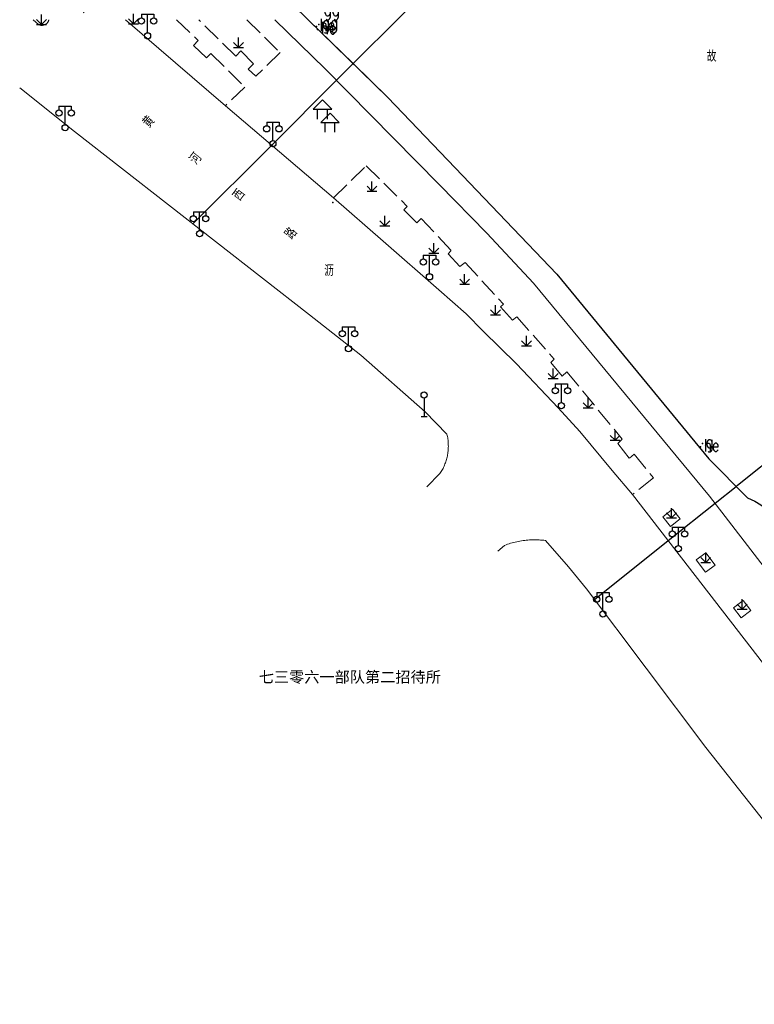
# Model space of a CAD drawing. Extents: x 39527407 to 39530665, y 3786466 to 3790957.
# Tile 103 of 113: x 39529333 to 39529452, y 3789848 to 3790007. Entities that reach past the tile are written whole.
import ezdxf
from ezdxf.enums import TextEntityAlignment as Align

# ---------------------------------------------------------------- set-up
doc = ezdxf.new("R2010")
doc.units = 0
doc.header["$PDSIZE"] = 0.2
doc.linetypes.add('X0', pattern=[4, 3, -1])
doc.layers.get('0').update_dxf_attribs({"linetype": 'CONTINUOUS'})
for name, color, linetype in [('DLSS', 4, 'CONTINUOUS'), ('JCDL_CLKZD', 142, 'CONTINUOUS'), ('JCDL_DMX_F', 30, 'CONTINUOUS'), ('JCDL_JMDD_F', 231, 'CONTINUOUS'), ('JCDL_JT_ZJ', 100, 'CONTINUOUS'), ('JCDL_JTD_F', 100, 'CONTINUOUS'), ('JCDL_SX_ZJ', 5, 'CONTINUOUS'), ('SXSS', 5, 'CONTINUOUS'), ('ZBTZ', 3, 'CONTINUOUS'), ('zdh', 7, 'CONTINUOUS'), ('断面线', 2, 'CONTINUOUS')]:
    doc.layers.add(name, color=color, linetype=linetype)
for name, color, linetype, lineweight in [('JCDL_JMDX', 1, 'CONTINUOUS', 0), ('JCDL_ZBX', 3, 'CONTINUOUS', 0), ('JCDL_ZBX_F', 7, 'CONTINUOUS', 0), ('TEXT1_ZJ', 7, 'CONTINUOUS', 0)]:
    doc.layers.add(name, color=color, linetype=linetype, lineweight=lineweight)
doc.styles.add('HT', font='simhei.ttf')
doc.styles.add('HZ', font='rs', dxfattribs={"width": 0.8, "bigfont": 'hztxt'})
doc.linetypes.add('10422', pattern='A,2,[150,AAA.SHX,S=1,R=0,X=0,Y=1],2,[177,AAA.SHX,S=1,R=0,X=0,Y=0.8],1e-09', length=4)
doc.linetypes.add('X35', pattern='A,2,[150,AAA.SHX,S=1,R=0,X=0,Y=1],2,[177,AAA.SHX,S=1,R=0,X=0,Y=0.8],1e-09', length=4)
doc.linetypes.add('X67', pattern='A,1,[150,symbolx.shx,S=1,R=0,X=0,Y=1],2,[153,symbolx.shx,S=1,R=0,X=0,Y=0.8],2,[145,symbolx.shx,S=1,R=0,X=0,Y=0],0,[150,symbolx.shx,S=1,R=0,X=0,Y=1],2,[153,symbolx.shx,S=1,R=0,X=0,Y=0.8],2,[150,symbolx.shx,S=1,R=0,X=0,Y=1],0.5,-0.5,[146,symbolx.shx,S=1,R=0,X=0,Y=0],-0.5,0.5,[153,symbolx.shx,S=1,R=0,X=0,Y=0.8],1', length=12)

# ---------------------------------------------------------------- blocks, each defined once
blk = doc.blocks.new('4241000')
at = {"color": 0, "linetype": 'Continuous'}
for p, q in [((0, 3), (0, 0)), ((-0.5, 0), (0.5, 0))]:
    blk.add_line(p, q, dxfattribs=at)
blk.add_circle((0, 3.5), 0.5, dxfattribs=at)
blk = doc.blocks.new('9530003')
at = {"color": 0}
for p, q in [((0, 0), (0, 1.6)), ((-0.8, 0), (0.8, 0))]:
    blk.add_line(p, q, dxfattribs=at)
at = {"color": 0, "linetype": 'Continuous'}
for points in [[(0, 0), (-0.8, 0.8)], [(0, 0), (0.8, 0.8)]]:
    blk.add_lwpolyline(points, dxfattribs=at)
blk = doc.blocks.new('3521000')
at = {"color": 0}
for p, q in [((-1, 3.5), (1, 3.5)), ((0, 0.5), (0, 3.5))]:
    blk.add_line(p, q, dxfattribs=at)
at = {"color": 0, "linetype": 'Continuous', "flags": 128}
for points in [[(-1, 3.5), (-1, 2.9)], [(1, 3.5), (1, 2.9)]]:
    blk.add_lwpolyline(points, dxfattribs=at)
at = {"color": 0}
for centre in [(-1, 2.4), (1, 2.4), (0, 0)]:
    blk.add_circle(centre, 0.5, dxfattribs=at)
blk = doc.blocks.new('3621000')
at = {"color": 0}
for p, q in [((0, 3.1), (-1.5, 1.6)), ((-1.5, 1.6), (1.5, 1.6)), ((-0.8, 0), (-0.8, 1.6)), ((1.5, 1.6), (0, 3.1)), ((0.8, 0), (0.8, 1.6))]:
    blk.add_line(p, q, dxfattribs=at)

msp = doc.modelspace()

# ---------------------------------------------------------------- linework, layer by layer
at = {"layer": 'DLSS', "linetype": 'Continuous', "lineweight": 0, "elevation": -38.58}
msp.add_lwpolyline([(39529337.57604, 3790007.15389), (39529337.5551, 3790007.07744), (39529337.52997, 3790007.0049), (39529337.50024, 3790006.93412), (39529337.46604, 3790006.86539), (39529337.4275, 3790006.799), (39529337.38478, 3790006.73522), (39529337.33805, 3790006.6743), (39529337.28752, 3790006.61651), (39529337.23339, 3790006.56207), (39529337.17588, 3790006.51122), (39529337.14999, 3790006.49089), (39529337.11523, 3790006.46416), (39529337.05168, 3790006.42108), (39529336.98551, 3790006.38217), (39529336.91697, 3790006.34758), (39529336.84636, 3790006.31746), (39529336.77396, 3790006.29192), (39529336.70008, 3790006.27108), (39529336.62501, 3790006.25502), (39529336.54906, 3790006.24381), (39529336.47255, 3790006.23748), (39529336.3958, 3790006.23608), (39529336.31911, 3790006.2396), (39529336.2428, 3790006.24803), (39529336.1672, 3790006.26134), (39529336.0926, 3790006.27946), (39529336.01931, 3790006.30233), (39529335.94765, 3790006.32986), (39529335.87808, 3790006.36228), (39529335.02287, 3790007.15389)], dxfattribs=at)
at = {"layer": 'DLSS', "linetype": 'Continuous', "lineweight": 20, "elevation": -38.58}
for points in [[(39529391.66333, 3789971.35019), (39529383.61399, 3789978.37689), (39529366.13, 3789993.24189), (39529349.97799, 3790007.15389)], [(39529379.72252, 3789959.41947), (39529341.701, 3789989.06489), (39529332.843, 3789996.14203)], [(39529510.30981, 3789828.03128), (39529499.96899, 3789842.41789), (39529452.289, 3789904.20489), (39529431.97099, 3789930.38089), (39529428.69799, 3789934.2729), (39529423.46663, 3789940.57646), (39529419.96499, 3789944.38589), (39529413.2457, 3789951.52658), (39529407.854, 3789956.78089), (39529405.09325, 3789959.60922), (39529400.663, 3789963.49389), (39529391.66333, 3789971.35019)], [(39529398.73, 3789931.60989), (39529400.839, 3789933.7609), (39529400.94604, 3789933.92511), (39529401.04873, 3789934.09208), (39529401.14734, 3789934.2615), (39529401.24181, 3789934.43326), (39529401.33208, 3789934.60726), (39529401.41811, 3789934.78339), (39529401.49984, 3789934.96157), (39529401.57723, 3789935.14167), (39529401.65022, 3789935.3236), (39529401.71878, 3789935.50724), (39529401.78286, 3789935.69249), (39529401.84244, 3789935.87925), (39529401.89746, 3789936.06739), (39529401.9479, 3789936.25681), (39529401.99374, 3789936.4474), (39529402.03493, 3789936.63905), (39529402.05162, 3789936.72597), (39529402.07147, 3789936.83164), (39529402.10332, 3789937.02506), (39529402.13047, 3789937.21919), (39529402.15291, 3789937.41393), (39529402.17061, 3789937.60915), (39529402.18358, 3789937.80474), (39529402.19179, 3789938.0006), (39529402.19525, 3789938.19659), (39529402.19396, 3789938.39261), (39529402.18791, 3789938.58854), (39529402.17711, 3789938.78427), (39529402.16157, 3789938.97967), (39529402.14129, 3789939.17465), (39529402.11629, 3789939.36907), (39529402.08658, 3789939.56283), (39529402.05217, 3789939.75581), (39529402.0131, 3789939.9479), (39529401.96899, 3789940.13889), (39529398.45099, 3789943.75789), (39529388.029, 3789952.94289), (39529379.72252, 3789959.41947)], [(39529410.222, 3789921.23289), (39529411.302, 3789922.16189), (39529411.54348, 3789922.25318), (39529411.78681, 3789922.33941), (39529412.03175, 3789922.42093), (39529412.27822, 3789922.49773), (39529412.52612, 3789922.56976), (39529412.77536, 3789922.63701), (39529413.02585, 3789922.69944), (39529413.2775, 3789922.75704), (39529413.53021, 3789922.80978), (39529413.78389, 3789922.85764), (39529414.03845, 3789922.90061), (39529414.29378, 3789922.93867), (39529414.50734, 3789922.96624), (39529414.5498, 3789922.9718), (39529414.80641, 3789923), (39529415.06352, 3789923.02325), (39529415.32103, 3789923.04154), (39529415.57884, 3789923.05487), (39529415.83686, 3789923.06323), (39529416.09499, 3789923.06662), (39529416.35314, 3789923.06504), (39529416.61121, 3789923.05849), (39529416.86911, 3789923.04697), (39529417.12674, 3789923.03048), (39529417.384, 3789923.00903), (39529417.64081, 3789922.98263), (39529417.897, 3789922.95089), (39529421.609, 3789918.67389), (39529424.538, 3789915.11489), (39529443.863, 3789889.49489), (39529476.56499, 3789848.09989)]]:
    msp.add_lwpolyline(points, dxfattribs=at)
at = {"layer": 'JCDL_CLKZD'}
msp.add_point((39529383.529, 3789977.61389, -38.58), dxfattribs=at)
at = {"layer": 'JCDL_DMX_F', "color": 3, "linetype": 'X35', "lineweight": 0, "elevation": -38.58}
for points in [[(39529374.13491, 3790007.15389), (39529382.287, 3789999.2019), (39529400.69139, 3789980.52099)], [(39529400.69139, 3789980.52099), (39529408.444, 3789972.65189), (39529415.99699, 3789964.54089), (39529444.45691, 3789930.14962), (39529464.531, 3789904.07589), (39529514.53303, 3789836.02569)]]:
    msp.add_lwpolyline(points, dxfattribs=at)
at = {"layer": 'JCDL_JMDX', "color": 6, "linetype": 'X67', "lineweight": 0, "elevation": -38.58}
for points in [[(39529403.3176, 3789983.1891), (39529392.43, 3789994.56589), (39529379.54322, 3790007.15389)], [(39529451.77073, 3789929.30976), (39529451.54071, 3789929.42731), (39529451.30845, 3789929.54038), (39529451.07405, 3789929.64892), (39529450.83758, 3789929.7529), (39529450.59899, 3789929.85189), (39529444.323, 3789936.13689), (39529419.761, 3789966.00689), (39529403.3176, 3789983.1891)]]:
    msp.add_lwpolyline(points, dxfattribs=at)
at = {"layer": 'JCDL_ZBX', "color": 114, "linetype": 'Continuous', "lineweight": 0, "true_color": 0x009944, "elevation": -38.58}
for points in [[(39529438.44199, 3789927.9999), (39529436.887, 3789926.76489), (39529438.1246, 3789925.20661), (39529439.6796, 3789926.4416), (39529438.44199, 3789927.9999)], [(39529443.841, 3789920.98089), (39529442.303, 3789919.80689), (39529443.82046, 3789917.81896), (39529445.35845, 3789918.99296), (39529443.841, 3789920.98089)], [(39529449.889, 3789913.24989), (39529448.32799, 3789912.07589), (39529449.54932, 3789910.45196), (39529451.11034, 3789911.62596), (39529449.889, 3789913.24989)]]:
    msp.add_lwpolyline(points, dxfattribs=at)
at = {"layer": 'JCDL_ZBX_F', "color": 114, "linetype": 'X0', "lineweight": 0, "true_color": 0x009944, "elevation": -38.58}
for points in [[(39529358.24061, 3790007.15389), (39529361.72058, 3790003.77216), (39529360.96499, 3790003.0059), (39529363.065, 3790000.9979), (39529363.772, 3790001.70389), (39529369.259, 3789996.2539), (39529366.13, 3789993.24189)], [(39529369.59812, 3790007.15389), (39529374.973, 3790001.84589), (39529371.03823, 3789998.00303), (39529369.83179, 3789999.13598), (39529370.66599, 3790000.04189), (39529368.639, 3790002.1289), (39529367.804, 3790001.27989), (39529361.81367, 3790007.15389)], [(39529383.61399, 3789978.37689), (39529388.89781, 3789983.51899), (39529395.558, 3789976.94689), (39529395.00882, 3789976.38879), (39529395.82679, 3789975.57947)], [(39529395.82679, 3789975.57947), (39529397.115, 3789974.3049), (39529397.79899, 3789975.02089), (39529402.639, 3789969.8559), (39529402.142, 3789969.2899), (39529404.063, 3789967.27189), (39529404.90699, 3789967.8839), (39529411.10899, 3789961.16589), (39529410.6077, 3789960.71057), (39529412.553, 3789958.56889), (39529413.258, 3789959.1419), (39529419.34099, 3789952.24589), (39529418.75732, 3789951.71327), (39529420.61947, 3789949.54147), (39529421.377, 3789950.2169), (39529430.33639, 3789939.33302), (39529429.641, 3789938.65689), (39529431.49921, 3789936.25273), (39529432.245, 3789936.89989), (39529435.36499, 3789933.08189), (39529431.97099, 3789930.38089)]]:
    msp.add_lwpolyline(points, dxfattribs=at)
at = {"layer": 'SXSS', "linetype": '10422', "flags": 128}
msp.add_lwpolyline([(39529173.62367, 3790195.22921), (39529203.01161, 3790174.93878), (39529211.551, 3790169.0429), (39529219.59899, 3790162.5439), (39529222.57291, 3790160.59562), (39529223.374, 3790160.2129), (39529223.9682, 3790159.96037), (39529224.5414, 3790159.74191), (39529227.28099, 3790157.81989), (39529242.643, 3790143.6559), (39529243.646, 3790142.3979), (39529244.68173, 3790140.77665), (39529246.08, 3790138.58789), (39529247.81199, 3790136.1829), (39529248.77, 3790135.07789), (39529299.915, 3790084.89489), (39529301.902, 3790087.14289), (39529317.058, 3790073.30989), (39529314.61079, 3790070.62864), (39529315.28423, 3790069.95811), (39529317.14, 3790068.11036), (39529332.843, 3790052.77142), (39529379.54322, 3790007.15389), (39529386.80516, 3790000.06032), (39529392.43, 3789994.56589), (39529403.3176, 3789983.1891), (39529419.761, 3789966.00689), (39529444.323, 3789936.13689), (39529450.59899, 3789929.85189), (39529451.77073, 3789929.30976), (39529452.77687, 3789928.72812), (39529453.92938, 3789927.89828), (39529455.17092, 3789926.7693), (39529455.60711, 3789926.29309), (39529456.25784, 3789925.49079), (39529456.63377, 3789924.9657), (39529456.84444, 3789924.64048), (39529457.59651, 3789923.28624), (39529458.05629, 3789922.21891), (39529458.34538, 3789921.36236), (39529458.65875, 3789920.10987), (39529458.84899, 3789918.83289), (39529461.11099, 3789914.74089), (39529508.35041, 3789851.43378), (39529517.424, 3789838.86689), (39529520.174, 3789840.75789), (39529532.226, 3789824.15789), (39529529.77252, 3789822.27113), (39529532.28194, 3789818.67206), (39529541.916, 3789805.65489), (39529579.24899, 3789759.1439), (39529639.23, 3789689.51289), (39529647.79899, 3789683.5849), (39529668.05299, 3789659.79689), (39529669.682, 3789658.8579), (39529671.21899, 3789658.55189), (39529672.701, 3789656.2599)], dxfattribs=at)
at = {"layer": 'zdh'}
for p in [(39529380.848, 3790006.06189, -1.945), (39529381.052, 3790005.57889, -1.99), (39529381.243, 3790006.40289, -3.347), (39529443.018, 3789938.09889, -1.967), (39529443.306, 3789938.66189, -3.321)]:
    msp.add_point(p, dxfattribs=at)
at = {"layer": '断面线', "color": 1, "elevation": -38.58, "flags": 128}
for points in [[(39529360.85727, 3789974.12872), (39529373.61481, 3789986.87826), (39529384.10238, 3789997.35924), (39529386.80516, 3790000.06032), (39529387.1997, 3790000.45461), (39529393.90319, 3790007.15389), (39529400.98785, 3790014.2341), (39529408.21342, 3790021.45513), (39529415.12219, 3790028.35957), (39529422.07142, 3790035.30443), (39529430.61399, 3790043.84163), (39529430.91393, 3790044.14139), (39529433.70496, 3790046.93067), (39529436.54113, 3790049.76505), (39529437.20848, 3790050.43198), (39529443.65441, 3790056.87387), (39529448.42385, 3790061.64031)], [(39529425.82107, 3789913.41387), (39529437.74921, 3789922.93672), (39529445.34275, 3789928.99903), (39529448.74129, 3789931.71225), (39529448.99122, 3789931.91179), (39529456.68641, 3789938.05525), (39529464.83538, 3789944.56099), (39529472.76817, 3789950.89414), (39529481.96421, 3789958.23581), (39529490.48537, 3789965.03869), (39529497.37872, 3789970.542), (39529497.49522, 3789970.63501), (39529500.72792, 3789973.21584), (39529502.83897, 3789974.9012), (39529504.57941, 3789976.29068), (39529511.38119, 3789981.72089), (39529518.84564, 3789987.68014)]]:
    msp.add_lwpolyline(points, dxfattribs=at)

# ---------------------------------------------------------------- block references
at = {"layer": 'JCDL_JMDD_F'}
for name, p in [('3521000', (39529353.53499, 3790004.5419, -38.58)), ('3621000', (39529381.83985, 3789991.08025, -38.58)), ('3521000', (39529340.198, 3789989.67789, -38.58)), ('3521000', (39529373.81199, 3789987.10889, -38.58)), ('3621000', (39529383.05655, 3789988.9545, -38.58)), ('3521000', (39529361.949, 3789972.56889, -38.58)), ('3521000', (39529399.149, 3789965.58089, -38.58)), ('3521000', (39529386.043, 3789953.9759, -38.58)), ('3521000', (39529420.493, 3789944.76189, -38.58)), ('3521000', (39529439.419, 3789921.6259, -38.58)), ('3521000', (39529427.2, 3789911.06489, -38.58))]:
    msp.add_blockref(name, p, dxfattribs=at)
at = {"layer": 'JCDL_JTD_F'}
msp.add_blockref('4241000', (39529398.276, 3789942.98989, -38.58), dxfattribs=at)
at = {"layer": 'ZBTZ'}
for p in [(39529351.2605, 3790006.50839, -38.58), (39529336.38698, 3790006.37505, -38.58), (39529368.22941, 3790002.66881, -38.58), (39529389.83705, 3789979.41784, -38.58), (39529391.9264, 3789973.83065, -38.58), (39529399.8355, 3789969.41939, -38.58), (39529404.83475, 3789964.42014, -38.58), (39529409.834, 3789959.42089, -38.58), (39529414.83325, 3789954.42164, -38.58), (39529419.16583, 3789949.15573, -38.58), (39529424.83175, 3789944.42314, -38.58), (39529429.16433, 3789939.15723, -38.58), (39529438.28327, 3789926.60329, -38.58), (39529443.83074, 3789919.39989, -38.58), (39529449.71919, 3789911.85089, -38.58)]:
    msp.add_blockref('9530003', p, dxfattribs=at)

# ---------------------------------------------------------------- texts
at = {"layer": 'JCDL_JT_ZJ', "lineweight": 0, "style": 'HZ', "width": 0.8}
for s, rotation, p in [('黄河西路', 312.6252419, (39529338.5798, 3790012.34649, -38.58)), ('黄', 49.8294446, (39529354.26763, 3789989.14952, -38.58)), ('河', 51.9461767, (39529361.9215, 3789983.20753, -38.58)), ('西', 53.4663187, (39529368.97747, 3789977.37036, -38.58)), ('路', 52.7757736, (39529377.37792, 3789971.14876, -38.58))]:
    msp.add_text(s, height=1.8, rotation=rotation, dxfattribs=at).set_placement(p, align=Align.BOTTOM_LEFT)
msp.add_text('沥', height=1.8, dxfattribs=at).set_placement((39529382.11366, 3789965.16073, -38.58), align=Align.BOTTOM_LEFT)
at = {"layer": 'JCDL_SX_ZJ', "lineweight": 0, "style": 'HZ', "width": 0.8}
msp.add_text('故', height=1.8, dxfattribs=at).set_placement((39529444.00389, 3789999.81888, -38.58), align=Align.BOTTOM_LEFT)
at = {"layer": 'TEXT1_ZJ', "style": 'HT'}
msp.add_text('七三零六一部队第二招待所', height=1.8, dxfattribs=at).set_placement((39529371.5238, 3789899.44478, -38.58), align=Align.BOTTOM_LEFT)
at = {"layer": 'zdh', "linetype": 'Continuous', "style": 'HZ', "width": 0.8}
msp.add_text('gg', height=2, dxfattribs=at).set_placement((39529382.02108, 3790007.75884, -3.197))
at = {"layer": 'zdh', "style": 'HZ', "width": 0.8}
for s, p in [('he', (39529381.348, 3790005.31189, -1.945)), ('he', (39529381.552, 3790004.82889, -1.99)), ('gg', (39529381.743, 3790005.65289, -3.347)), ('he', (39529443.518, 3789937.34889, -1.967)), ('g', (39529443.806, 3789937.91189, -3.321))]:
    msp.add_text(s, height=2, dxfattribs=at).set_placement(p)

doc.saveas('drawing.dxf')
